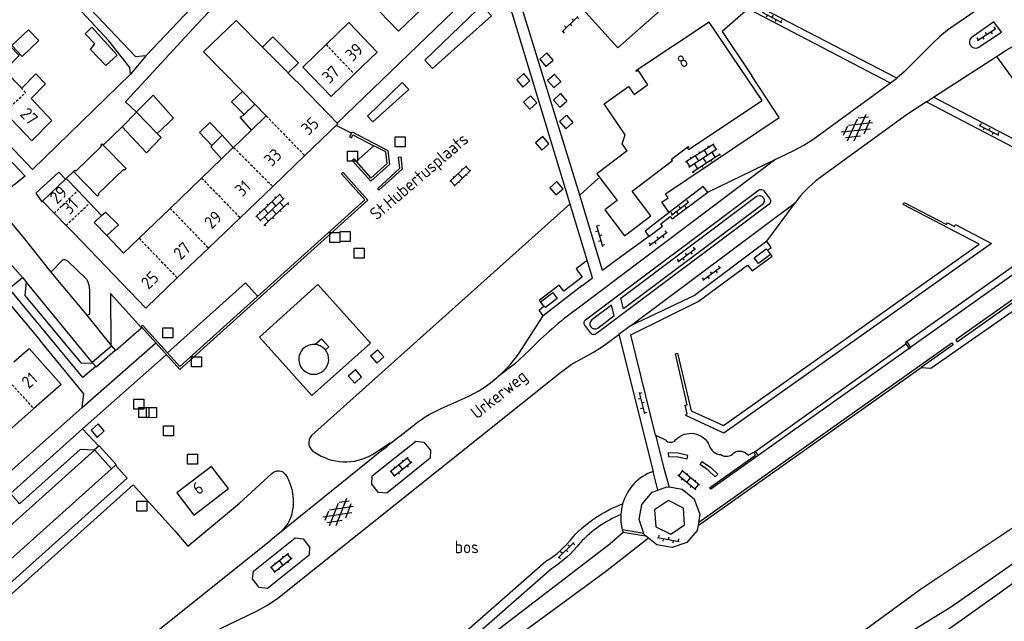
# Model space of a CAD drawing. Extents: x 168875 to 176000, y 513888 to 528000.
# Tile 60 of 106: x 174662 to 174858, y 521037 to 521157. Entities that reach past the tile are written whole.
import ezdxf

# ---------------------------------------------------------------- set-up
doc = ezdxf.new("R2010")
doc.units = 0
doc.header["$MEASUREMENT"] = 0
doc.linetypes.add('HIDDEN', pattern=[0.8, 0.5, -0.3])
doc.layers.get('0').update_dxf_attribs({"linetype": 'CONTINUOUS'})
for name, color, linetype in [('BIJGEBOUW', 12, 'CONTINUOUS'), ('CULTUURAANDUIDING', 7, 'CONTINUOUS'), ('DAKRAND', 10, 'CONTINUOUS'), ('HOOFDGEBOUW', 1, 'CONTINUOUS'), ('HUISNUMMER', 7, 'CONTINUOUS'), ('INSTEEK_SLOOT', 72, 'CONTINUOUS'), ('KANT_VERHARDING', 252, 'CONTINUOUS'), ('KANT_WATER', 140, 'CONTINUOUS'), ('MUUR', 10, 'CONTINUOUS'), ('OVERIGOPSTAL', 12, 'CONTINUOUS'), ('RIOOLPUT', 7, 'CONTINUOUS'), ('SEMANTIEK', 140, 'CONTINUOUS'), ('sluitlijn_verharding', 7, 'CONTINUOUS'), ('STRAATNAAM', 7, 'CONTINUOUS'), ('TALUD', 34, 'CONTINUOUS'), ('TUSSENMUUR', 12, 'HIDDEN')]:
    doc.layers.add(name, color=color, linetype=linetype)
doc.styles.add('ISOCP', font='ISOCP.shx', dxfattribs={"height": 1.8})

# ---------------------------------------------------------------- blocks, each defined once
blk = doc.blocks.new('S022')
at = {"color": 0}
for p, q in [((0.31, -2.3), (0.31, 2.3)), ((0.31, 2.1), (1.51, 2.1)), ((1.51, -2.3), (1.51, 2.3)), ((0.01, 1.15), (0.31, 1.15)), ((0.31, 0), (1.51, 0)), ((1.51, 1.05), (1.81, 1.05)), ((0.01, -1.15), (0.31, -1.15)), ((1.51, -1.05), (1.81, -1.05)), ((0.31, -2.1), (1.51, -2.1))]:
    blk.add_line(p, q, dxfattribs=at)
blk = doc.blocks.new('S024')
at = {"color": 0}
for p, q in [((0, 1.2), (6.7, 1.2)), ((0, 0), (6.7, 0)), ((0.2, 1.2), (0.2, 0)), ((1.25, 1.5), (1.25, 1.2)), ((1.25, 0), (1.25, -1.2)), ((2.3, 1.2), (2.3, 0)), ((3.35, 1.5), (3.35, 1.2)), ((3.35, 0), (3.35, -1.2)), ((4.4, 1.2), (4.4, 0)), ((5.45, 1.5), (5.45, 1.2)), ((5.45, 0), (5.45, -1.2)), ((6.5, 1.2), (6.5, 0)), ((0, -1.2), (6.7, -1.2)), ((0.2, -1.2), (0.2, -1.5)), ((2.3, -1.2), (2.3, -1.5)), ((4.4, -1.2), (4.4, -1.5)), ((6.5, -1.2), (6.5, -1.5))]:
    blk.add_line(p, q, dxfattribs=at)
blk = doc.blocks.new('S014')
at = {"color": 0}
for p, q in [((0, -0.75), (4.2, 1.67)), ((0, 0.65), (1.78, 1.67)), ((5.07, -1.52), (0, 1.4)), ((2.64, -1.52), (0, 0)), ((1.08, -1.52), (6.15, 1.4)), ((6.15, -0.75), (1.95, 1.67)), ((3.51, -1.52), (6.15, 0)), ((6.15, 0.65), (4.37, 1.67))]:
    blk.add_line(p, q, dxfattribs=at)
blk = doc.blocks.new('S026')
at = {"color": 0}
for p, q in [((0, 0), (4.4, 0)), ((0.2, 0.5), (0.2, 0)), ((1.2, 0), (1.2, -0.5)), ((2.2, 0.5), (2.2, 0)), ((3.2, 0), (3.2, -0.5)), ((4.2, 0.5), (4.2, 0))]:
    blk.add_line(p, q, dxfattribs=at)
blk = doc.blocks.new('Q28')
at = {"color": 0}
blk.add_lwpolyline([(1, 1), (1, -1), (-1, -1), (-1, 1)], close=True, dxfattribs=at)

msp = doc.modelspace()

# ---------------------------------------------------------------- linework, layer by layer
at = {"layer": 'BIJGEBOUW'}
for points in [[(174681.197, 521149.874), (174678.903, 521147.791), (174675.838, 521151.024), (174676.711, 521152.148), (174674.765, 521154.135), (174676.091, 521155.499), (174681.197, 521149.874)], [(174710.167, 521151.488), (174712.282, 521153.569), (174717.383, 521148.366), (174715.285, 521146.352)], [(174706.52, 521138.015), (174704.027, 521140.579), (174706.17, 521142.639)], [(174708.649, 521140.099), (174706.52, 521138.015)], [(174700.1, 521131.814), (174697.607, 521134.404), (174699.687, 521136.454), (174702.168, 521133.903)], [(174702.168, 521133.903), (174700.1, 521131.814)], [(174672.442, 521126.653), (174672.709, 521126.908), (174672.918, 521126.694), (174678.049, 521131.705), (174677.892, 521131.866), (174678.173, 521132.144), (174678.379, 521131.934)], [(174678.379, 521131.934), (174682.97, 521127.233), (174682.664, 521126.917), (174682.496, 521127.091), (174677.365, 521122.157), (174677.533, 521121.982), (174677.265, 521121.716), (174672.442, 521126.653)], [(174788.694, 521055.663), (174791.717, 521054.196), (174794.466, 521056.068), (174794.255, 521059.398), (174791.265, 521060.898), (174788.465, 521059.015), (174788.694, 521055.663)]]:
    msp.add_lwpolyline(points, dxfattribs=at)
at = {"layer": 'DAKRAND'}
for points in [[(174660.147, 521151.809), (174662.214, 521149.645), (174665.523, 521152.805), (174663.481, 521154.943), (174660.147, 521151.809)], [(174685.06, 521138.514), (174685.011, 521138.565), (174688.373, 521141.871), (174692.45, 521137.296), (174689.189, 521134.233)], [(174682.204, 521135.593), (174685.06, 521138.514)], [(174689.189, 521134.233), (174685.06, 521138.514)], [(174707.961, 521134.872), (174705.699, 521137.491), (174706.52, 521138.015)], [(174682.204, 521135.593), (174687.012, 521130.353), (174689.971, 521133.422), (174689.189, 521134.233)], [(174702.168, 521133.903), (174704.36, 521131.409)], [(174702.032, 521129.169), (174699.947, 521131.535), (174700.1, 521131.814)], [(174678.061, 521117.879), (174678.823, 521118.544), (174681.453, 521115.992), (174679.099, 521113.847)]]:
    msp.add_lwpolyline(points, dxfattribs=at)
at = {"layer": 'HOOFDGEBOUW'}
for points in [[(174736.266, 521164.947), (174731.68, 521160.554), (174737.334, 521154.651), (174741.92, 521159.043)], [(174706.17, 521142.639), (174698.435, 521150.567), (174704.907, 521156.792), (174710.167, 521151.488)], [(174722.87, 521152.007), (174727.399, 521156.386), (174733.077, 521150.514), (174728.52, 521146.108)], [(174778.551, 521119.005), (174782.494, 521113.819), (174787.751, 521117.816), (174784.022, 521122.72), (174792.043, 521128.819), (174791.828, 521129.102), (174795.197, 521131.663), (174795.287, 521131.545), (174795.066, 521131.313), (174795.251, 521131.07), (174809.939, 521140.82), (174799.379, 521156.478), (174784.742, 521146.764)], [(174656.778, 521148.745), (174659.742, 521151.765), (174661.626, 521149.813), (174658.691, 521146.822), (174662.111, 521143.278)], [(174710.167, 521151.488), (174715.285, 521146.352)], [(174722.87, 521152.007), (174718.224, 521147.514), (174723.902, 521141.642), (174728.52, 521146.108)], [(174658.698, 521138.486), (174664.11, 521132.737), (174668.122, 521136.825), (174663.988, 521141.216), (174666.863, 521144.146), (174664.929, 521146.15), (174662.111, 521143.278)], [(174715.285, 521146.352), (174715.257, 521146.325), (174716.38, 521145.253)], [(174784.742, 521146.764), (174784.86, 521146.652), (174785.132, 521146.859), (174787.079, 521143.926)], [(174716.38, 521145.253), (174717.57, 521144.117), (174725.222, 521136.162)], [(174782.627, 521133.98), (174778.4, 521140.153), (174783.259, 521143.605), (174784.388, 521142.015), (174787.079, 521143.926)], [(174708.649, 521140.099), (174706.17, 521142.639)], [(174710.948, 521137.742), (174708.649, 521140.099)], [(174707.961, 521134.872), (174710.948, 521137.742)], [(174725.222, 521136.162), (174718.616, 521129.806)], [(174704.423, 521131.469), (174707.961, 521134.872)], [(174783.007, 521130.792), (174781.978, 521132.145), (174782.627, 521133.98)], [(174702.032, 521129.169), (174704.36, 521131.409)], [(174704.36, 521131.409), (174704.423, 521131.469)], [(174783.007, 521130.792), (174776.949, 521126.186), (174780.996, 521120.864), (174778.551, 521119.005)], [(174698.034, 521125.322), (174702.032, 521129.169)], [(174718.616, 521129.806), (174712.222, 521123.655)], [(174666.276, 521120.684), (174670.851, 521125.086)], [(174670.851, 521125.086), (174670.995, 521125.224)], [(174670.995, 521125.224), (174673.291, 521122.838)], [(174691.745, 521119.272), (174698.034, 521125.322)], [(174673.291, 521122.838), (174675.683, 521120.35)], [(174712.222, 521123.655), (174705.732, 521117.411)], [(174668.595, 521118.309), (174666.276, 521120.684)], [(174675.683, 521120.35), (174678.061, 521117.879)], [(174670.994, 521115.854), (174668.595, 521118.309)], [(174685.534, 521113.296), (174691.745, 521119.272)], [(174678.061, 521117.879), (174676.593, 521116.452), (174679.099, 521113.847)], [(174705.732, 521117.411), (174699.398, 521111.34)], [(174693.174, 521105.377), (174686.998, 521099.459), (174686.891, 521099.354), (174672.508, 521114.304), (174670.994, 521115.854)], [(174679.099, 521113.847), (174682.468, 521110.346), (174685.534, 521113.296)], [(174699.398, 521111.34), (174693.174, 521105.377)], [(174660.522, 521088.597), (174663.582, 521091.307), (174669.971, 521084.094), (174664.5, 521079.248)], [(174659.15, 521074.509), (174664.5, 521079.248)], [(174700.187, 521067.453), (174699.988, 521067.71), (174693.11, 521062.46)], [(174693.11, 521062.46), (174696.48, 521057.97), (174703.42, 521063.28), (174700.187, 521067.453)]]:
    msp.add_lwpolyline(points, dxfattribs=at)
at = {"layer": 'INSTEEK_SLOOT'}
for points in [[(174819.996, 521022.587), (174847.733, 521039.742), (174890.294, 521069.48), (174922.188, 521092.294), (174948.215, 521111.111), (174983.797, 521136.18), (175035.06, 521174.51)], [(174574.93, 520907.26), (174636.27, 520950.17), (174665.84, 520970.23), (174688.55, 520986.75), (174719.92, 521008.88), (174745.87, 521026.44), (174779.56, 521052.26), (174782.176, 521054.569)]]:
    msp.add_lwpolyline(points, dxfattribs=at)
at = {"layer": 'KANT_VERHARDING'}
for points in [[(174631.791, 521205.705), (174641.219, 521195.678), (174650.167, 521186.459), (174662.945, 521172.721), (174684.867, 521149.61), (174686.963, 521149.81)], [(174697.064, 521156.001), (174701.914, 521161.216), (174714.817, 521174.46), (174721.655, 521181.67), (174726.957, 521186.975)], [(174679.511, 521152.72), (174667.853, 521165.338), (174656.958, 521176.494), (174656.965, 521176.792)], [(174788.027, 521171.947), (174787.113, 521171.168), (174836.738, 521145.365)], [(174773.532, 521121.891), (174760.014, 521165.716), (174764.483, 521170.044)], [(174774.117, 521159.077), (174781.117, 521151.354), (174792.962, 521161.859), (174786.008, 521169.638), (174774.117, 521159.077)], [(174664.255, 521127.058), (174657.085, 521134.567), (174641.777, 521150.853), (174627.97, 521165.312)], [(174750.558, 521163.423), (174751.819, 521162.122), (174725.108, 521136.28)], [(174773.944, 521103.788), (174776.082, 521105.428), (174758.288, 521164.066), (174742.631, 521148.88), (174744.136, 521147.244), (174755.893, 521157.774), (174753.945, 521159.854)], [(174686.963, 521149.81), (174697.168, 521160.528)], [(174853.934, 521159.7), (174846.943, 521154.855), (174845.41, 521153.601), (174843.973, 521152.238), (174838.331, 521146.554), (174836.814, 521145.29)], [(174835.467, 521144.373), (174807.134, 521159.138), (174801.985, 521154.599)], [(174697.064, 521156.001), (174682.816, 521140.592), (174685.06, 521138.514)], [(174853.064, 521151.429), (174857.711, 521154.459), (174856.184, 521156.556), (174851.673, 521153.367)], [(174801.985, 521154.599), (174807.88, 521145.75)], [(174683.84, 521146.098), (174683.672, 521147.446), (174679.511, 521152.72)], [(174856.749, 521149.625), (174858.679, 521150.873), (174859.876, 521151.544)], [(174765.537, 521149.072), (174766.774, 521147.652), (174768.199, 521148.903), (174766.941, 521150.323)], [(174765.537, 521149.072), (174766.941, 521150.323)], [(174844.154, 521141.483), (174856.749, 521149.625)], [(174856.749, 521149.625), (174874.023, 521125.834)], [(174664.255, 521127.058), (174683.84, 521146.098)], [(174762.173, 521143.513), (174763.567, 521144.781), (174762.34, 521146.204), (174760.944, 521144.939)], [(174768.488, 521146.048), (174767.065, 521144.798), (174768.328, 521143.397), (174769.741, 521144.647)], [(174768.488, 521146.048), (174769.741, 521144.647)], [(174791.401, 521118.43), (174789.95, 521120.52), (174791.17, 521121.38), (174790.64, 521122.21), (174813.36, 521137.43), (174807.88, 521145.75)], [(174731.164, 521137.728), (174732.205, 521136.563), (174739.419, 521142.995), (174738.065, 521144.424), (174731.164, 521137.728)], [(174760.944, 521144.939), (174762.173, 521143.513)], [(174799.086, 521122.494), (174812.701, 521129.082), (174816.436, 521130.885), (174818.279, 521131.895), (174820.064, 521133.006), (174835.571, 521144.328)], [(174835.571, 521144.328), (174836.814, 521145.29)], [(174763.579, 521139.113), (174764.973, 521140.361), (174763.718, 521141.779), (174762.318, 521140.52)], [(174769.671, 521142.195), (174768.282, 521140.879), (174769.535, 521139.473), (174770.936, 521140.72)], [(174769.671, 521142.195), (174770.936, 521140.72)], [(174762.318, 521140.52), (174763.579, 521139.113)], [(174842.734, 521140.565), (174838.945, 521138.116), (174821.218, 521125.156)], [(174842.734, 521140.565), (174844.154, 521141.483)], [(174842.734, 521140.565), (174861.589, 521130.732)], [(174874.023, 521125.834), (174844.154, 521141.483)], [(174658.233, 521122.101), (174647.363, 521135.142), (174650.745, 521138.359), (174662.775, 521125.702), (174658.247, 521122.084), (174658.233, 521122.101)], [(174770.868, 521137.865), (174769.459, 521136.607), (174770.733, 521135.187), (174772.119, 521136.461)], [(174770.868, 521137.865), (174772.119, 521136.461)], [(174727.931, 521134.3), (174724.895, 521135.848)], [(174678.379, 521131.934), (174682.204, 521135.593)], [(174765.958, 521130.922), (174767.364, 521132.173), (174766.142, 521133.608), (174764.709, 521132.371)], [(174764.709, 521132.371), (174765.958, 521130.922)], [(174728.875, 521128.631), (174732.446, 521131.781)], [(174812.701, 521129.082), (174772.93, 521099.159)], [(174670.851, 521125.086), (174669.546, 521126.514), (174664.917, 521122.29), (174666.157, 521120.57), (174666.276, 521120.684)], [(174670.995, 521125.224), (174672.442, 521126.653)], [(174686.238, 521095.913), (174685.96, 521095.649), (174693.655, 521087.108), (174731.2, 521120.947), (174726.276, 521126.473), (174725.975, 521126.199), (174730.631, 521120.982), (174693.688, 521087.669), (174686.238, 521095.913)], [(174768.782, 521121.953), (174770.204, 521123.205), (174768.947, 521124.615), (174767.524, 521123.349)], [(174773.532, 521121.891), (174777.281, 521125.286)], [(174767.524, 521123.349), (174768.782, 521121.953)], [(174774.687, 521096.975), (174809.224, 521122.939)], [(174787.329, 521113.675), (174790.077, 521115.742), (174789.706, 521116.204), (174791.588, 521117.651), (174791.973, 521117.18), (174799.086, 521122.494)], [(174799.086, 521122.494), (174798.163, 521123.636), (174791.401, 521118.43)], [(174810.304, 521122.79), (174811.462, 521121.183)], [(174656.267, 521120.864), (174662.617, 521113.229), (174667.949, 521106.549)], [(174771.61, 521120.165), (174720, 521073.889)], [(174780.464, 521108.691), (174778.057, 521106.86), (174773.532, 521121.891)], [(174811.333, 521120.122), (174776.804, 521094.207)], [(174782.281, 521099.229), (174781.719, 521101.358), (174808.739, 521121.636)], [(174809.948, 521120.013), (174782.281, 521099.229)], [(174783.679, 521095.799), (174816.582, 521120.45)], [(174838.109, 521120.054), (174838.325, 521120.466), (174846.762, 521116.082), (174846.931, 521116.4), (174848.357, 521115.678), (174848.535, 521116.031), (174855.745, 521112.243), (174802.309, 521074.358), (174794.719, 521077.911), (174794.99, 521078.225), (174794.6, 521079.938), (174794.961, 521080.016), (174792.637, 521090.2), (174793.062, 521090.331), (174795.788, 521078.854), (174802.202, 521075.881), (174853.243, 521112.094), (174838.109, 521120.054)], [(174810.903, 521112.69), (174816.582, 521120.45)], [(174876.568, 521121.474), (174876.123, 521121.559), (174874.321, 521111.191), (174848.584, 521092.977), (174848.853, 521092.616), (174865.145, 521104.159)], [(174791.401, 521118.43), (174786.607, 521114.74), (174787.329, 521113.675)], [(174787.329, 521113.675), (174780.464, 521108.691)], [(174810.903, 521112.69), (174796.411, 521101.857), (174783.679, 521095.799)], [(174811.042, 521110.907), (174811.758, 521111.471), (174810.903, 521112.69)], [(174650.444, 521111.195), (174665.778, 521092.847)], [(174658.252, 521110.023), (174662.263, 521105.449)], [(174667.949, 521106.549), (174670.388, 521109.066), (174670.736, 521109.058), (174671.228, 521108.798), (174675.027, 521105.125), (174675.314, 521104.621), (174675.546, 521103.918), (174675.623, 521102.921), (174675.617, 521098.34), (174675.56, 521098.043), (174675.13, 521097.967)], [(174775.037, 521108.873), (174772.795, 521107.173), (174774.001, 521105.539), (174770.339, 521102.711), (174769.451, 521103.945), (174765.46, 521100.894), (174765.715, 521100.635)], [(174788.67, 521073.981), (174783.713, 521094.037), (174797.195, 521100.637), (174807.041, 521107.921), (174807.925, 521106.771), (174811.959, 521109.716), (174811.643, 521110.081)], [(174838.825, 521092.657), (174861.741, 521108.922)], [(174667.949, 521106.549), (174675.13, 521097.967)], [(174862.544, 521107.771), (174839.636, 521091.521)], [(174659.625, 521103.252), (174662.263, 521105.449)], [(174662.263, 521105.449), (174663.013, 521104.583)], [(174663.012, 521104.57), (174662.755, 521101.898)], [(174663.013, 521104.583), (174663.012, 521104.57)], [(174676.342, 521088.332), (174663.012, 521104.583)], [(174691.214, 521090.406), (174706.808, 521104.403), (174709.246, 521101.698)], [(174674.325, 521085.499), (174659.625, 521103.252)], [(174709.559, 521093.561), (174720.062, 521081.898), (174731.751, 521092.333), (174721.242, 521104.066), (174709.559, 521093.561)], [(174773.944, 521103.788), (174766.244, 521097.811)], [(174841.673, 521087.513), (174843.65, 521087.32), (174865.102, 521102.336), (174865.145, 521104.159)], [(174662.755, 521101.898), (174673.928, 521088.411)], [(174686.061, 521095.382), (174679.816, 521102.269)], [(174679.816, 521102.269), (174679.903, 521091.955), (174680.81, 521090.874)], [(174766.244, 521097.811), (174765.41, 521098.946), (174766.385, 521099.735)], [(174777.151, 521095.364), (174780.433, 521097.854), (174779.894, 521099.965), (174775.909, 521097.002)], [(174675.13, 521097.967), (174679.903, 521091.955)], [(174761.909, 521091.086), (174766.244, 521097.811)], [(174680.81, 521090.874), (174686.061, 521095.382)], [(174775.765, 521094.37), (174774.566, 521095.96)], [(174783.679, 521095.799), (174781.303, 521094.066)], [(174603.578, 521016.631), (174674.182, 521079.475), (174674.522, 521082.212), (174665.778, 521092.847)], [(174624.385, 520973.254), (174632.664, 520980.389), (174641.043, 520987.349), (174697.566, 521032.636), (174699.613, 521034.084), (174701.792, 521035.324), (174709.011, 521038.768), (174711.183, 521039.994), (174713.227, 521041.422), (174769.66, 521086.488), (174771.821, 521088.087), (174776.255, 521090.533), (174778.263, 521091.807), (174781.303, 521094.066)], [(174720.668, 521092.101), (174721.955, 521093.229), (174723.431, 521091.624), (174722.743, 521091.006)], [(174781.303, 521094.066), (174788.175, 521066.736)], [(174838.825, 521092.657), (174838.52, 521092.437), (174838.659, 521092.238)], [(174839.636, 521091.521), (174838.825, 521092.657)], [(174674.182, 521079.475), (174688.854, 521092.335)], [(174676.161, 521088.554), (174680.021, 521091.815)], [(174680.807, 521090.878), (174676.977, 521087.581), (174676.899, 521087.691)], [(174722.743, 521091.006), (174722.531, 521091.24)], [(174731.77, 521089.786), (174732.996, 521088.379), (174734.411, 521089.613), (174733.163, 521090.994)], [(174731.77, 521089.786), (174733.163, 521090.994)], [(174763.492, 521090.945), (174760.485, 521088.149)], [(174797.31, 521056.609), (174847.788, 521092.433), (174848.054, 521092.042), (174841.673, 521087.513)], [(174808.578, 521070.701), (174838.659, 521092.238)], [(174839.319, 521091.303), (174809.137, 521069.879)], [(174838.659, 521092.238), (174839.319, 521091.303)], [(174839.319, 521091.303), (174839.636, 521091.521)], [(174690.944, 521090.037), (174674.28, 521075.198)], [(174673.928, 521088.411), (174676.343, 521088.332)], [(174676.899, 521087.691), (174674.325, 521085.499)], [(174676.343, 521088.332), (174676.899, 521087.691)], [(174718.36, 521086.959), (174718.368, 521086.952)], [(174727.311, 521085.833), (174728.596, 521084.374), (174729.974, 521085.651), (174728.758, 521087.056)], [(174727.311, 521085.833), (174728.758, 521087.056)], [(174760.485, 521088.149), (174757.225, 521085.653)], [(174797.18, 521055.934), (174841.673, 521087.513)], [(174745.892, 521079.301), (174750.627, 521081.398)], [(174661.419, 521060.582), (174659.909, 521062.324), (174674.28, 521075.198)], [(174674.28, 521075.198), (174677.507, 521071.751)], [(174677.202, 521073.526), (174678.608, 521074.807), (174677.385, 521076.212), (174675.988, 521074.969), (174677.202, 521073.526)], [(174735.351, 521072.018), (174739.739, 521075.448)], [(174788.67, 521073.981), (174790.312, 521067.338), (174791.381, 521063.546)], [(174788.67, 521073.981), (174790.649, 521073.035)], [(174649.915, 521047.009), (174676.625, 521070.961)], [(174676.675, 521071.006), (174676.625, 521070.961), (174673.813, 521071.079), (174661.698, 521060.259), (174661.419, 521060.582)], [(174677.507, 521071.751), (174676.675, 521071.006)], [(174680.026, 521067.263), (174676.675, 521071.006)], [(174677.507, 521071.751), (174677.6, 521071.833), (174680.953, 521068.089), (174680.832, 521067.986)], [(174734.365, 521071.171), (174713.552, 521054.365)], [(174732.017, 521064.157), (174732.1, 521065.833), (174740.815, 521072.789), (174742.384, 521072.597), (174743.756, 521070.985), (174743.643, 521069.365), (174734.993, 521062.375), (174733.35, 521062.538), (174732.017, 521064.157)], [(174732.149, 521070.108), (174735.673, 521072.434)], [(174791.198, 521070.401), (174791.234, 521069.73), (174793.124, 521069.628), (174794.973, 521069.221), (174795.124, 521069.919), (174793.184, 521070.345), (174791.198, 521070.401)], [(174809.137, 521069.879), (174799.7, 521063.183), (174799.456, 521063.47), (174808.646, 521069.988), (174808.267, 521070.554)], [(174807.184, 521069.958), (174808.267, 521070.554)], [(174808.578, 521070.701), (174808.267, 521070.554)], [(174808.578, 521070.701), (174809.137, 521069.879)], [(174680.832, 521067.986), (174683.167, 521065.397), (174652.51, 521037.86), (174650.192, 521040.444)], [(174650.192, 521040.444), (174680.026, 521067.263)], [(174680.026, 521067.263), (174680.832, 521067.986)], [(174797.599, 521068.103), (174797.903, 521068.69), (174799.617, 521067.567), (174801.102, 521066.155), (174800.581, 521065.663), (174799.167, 521066.978), (174797.599, 521068.103)], [(174705.612, 521060.407), (174712.086, 521066.334)], [(174789.107, 521062.982), (174788.175, 521066.736)], [(174609.805, 520997.097), (174684.351, 521064.065)], [(174684.351, 521064.065), (174692.675, 521054.837)], [(174789.107, 521062.982), (174790.894, 521063.63), (174791.381, 521063.546)], [(174797.31, 521056.609), (174797.593, 521058.083), (174796.434, 521061.082), (174793.969, 521063.102), (174791.381, 521063.546)], [(174786.295, 521054.338), (174785.373, 521057.107), (174785.909, 521060.096), (174787.969, 521062.569), (174789.107, 521062.982)], [(174695.298, 521051.805), (174705.612, 521060.407)], [(174782.082, 521060.225), (174781.843, 521059.169), (174781.723, 521058.094)], [(174781.723, 521058.094), (174781.758, 521056.567), (174782.031, 521055.065)], [(174797.18, 521055.934), (174796.979, 521054.89), (174794.896, 521052.502), (174792.008, 521051.5), (174788.926, 521052.055), (174787.266, 521053.377)], [(174797.31, 521056.609), (174797.18, 521055.934)], [(174692.675, 521054.837), (174695.298, 521051.805)], [(174716.712, 521053.457), (174718.338, 521053.239), (174719.578, 521051.579), (174719.477, 521050.001), (174711.158, 521043.313), (174709.538, 521043.519), (174708.213, 521045.228), (174708.38, 521046.808), (174716.712, 521053.457)], [(174713.553, 521054.365), (174711.9, 521053.065)], [(174786.295, 521054.338), (174782.031, 521055.065)], [(174782.031, 521055.065), (174782.176, 521054.569)], [(174782.176, 521054.569), (174786.631, 521053.884)], [(174786.631, 521053.884), (174786.379, 521054.085), (174786.295, 521054.338)], [(174787.266, 521053.377), (174786.631, 521053.884)], [(174635.121, 520991.562), (174711.9, 521053.065)], [(174730.229, 521018.946), (174736.845, 521023.018), (174742.603, 521027.644), (174748.207, 521032.456), (174766.77, 521048.765)], [(174767.872, 521047.27), (174749.435, 521031.072), (174743.744, 521026.187), (174737.896, 521021.492), (174731.2, 521017.37)]]:
    msp.add_lwpolyline(points, dxfattribs=at)
for points in [[(174851.673, 521153.367, 0.8498123), (174853.064, 521151.429)], [(174821.218, 521125.156, 0.0783546), (174816.582, 521120.45)], [(174809.224, 521122.939, -0.3804676), (174810.304, 521122.79)], [(174808.739, 521121.636, -0.993676), (174809.948, 521120.013)], [(174811.462, 521121.183, -0.3816881), (174811.333, 521120.122)], [(174772.93, 521099.159, 0.0401045), (174763.492, 521090.945)], [(174774.566, 521095.96, -0.4503066), (174774.687, 521096.975)], [(174775.909, 521097.002, 0.9624462), (174777.151, 521095.364)], [(174776.804, 521094.207, -0.4647562), (174775.765, 521094.37)], [(174720.668, 521092.101, 0.7071158), (174718.36, 521086.959)], [(174718.368, 521086.952, 0.9387902), (174722.743, 521091.006)], [(174722.531, 521091.24, 0.1767911), (174720.668, 521092.101)], [(174757.225, 521085.653, 0.0687075), (174761.909, 521091.086)], [(174750.627, 521081.398, 0.0750765), (174757.225, 521085.653)], [(174739.739, 521075.448, -0.0755596), (174745.892, 521079.301)], [(174720, 521073.889, 0.5095845), (174720.59, 521070.596)], [(174790.649, 521073.035, 0.5045464), (174792.74, 521073.088)], [(174792.74, 521073.088, -0.5293981), (174799.395, 521071.943)], [(174734.365, 521071.171, 0.0332942), (174735.351, 521072.018)], [(174799.395, 521071.943, 0.3287088), (174801.704, 521070.072)], [(174720.59, 521070.596, 0.2951774), (174732.149, 521070.108)], [(174801.704, 521070.072, 0.3862575), (174804.288, 521070.438)], [(174804.288, 521070.438, -0.3784721), (174807.184, 521069.958)], [(174712.086, 521066.334, -0.4571547), (174714.796, 521066.095)], [(174714.796, 521066.095, -0.2293535), (174715.671, 521057.083)], [(174788.175, 521066.736, 0.2419836), (174782.082, 521060.225)], [(174772.186, 521053.646, -0.1167203), (174782.082, 521060.225)], [(174781.723, 521058.094, 0.1043831), (174773.6, 521052.45)], [(174715.671, 521057.083, -0.0907748), (174713.552, 521054.365)], [(174766.77, 521048.765, 0.0946895), (174772.186, 521053.646)], [(174773.6, 521052.45, -0.0916839), (174767.872, 521047.27)]]:
    msp.add_lwpolyline(points, format="xyb", dxfattribs=at)
at = {"layer": 'KANT_WATER'}
for points in [[(174866.316, 521059.623), (174841.587, 521043.116), (174829.635, 521034.38)], [(174787.266, 521053.377), (174778.684, 521046.661), (174746.218, 521022.814), (174716.155, 521001.699), (174691.45, 520984.096), (174663.514, 520964.527), (174629.35, 520940.471), (174606.977, 520924.606), (174575.902, 520902.818), (174544.518, 520880.54), (174518.046, 520861.883), (174504.532, 520852.332), (174497.519, 520847.443), (174472.675, 520830.083), (174449.34, 520813.614), (174423.812, 520795.64), (174401.059, 520779.449), (174375.576, 520761.282), (174352.097, 520744.863)]]:
    msp.add_lwpolyline(points, dxfattribs=at)
at = {"layer": 'MUUR'}
for points in [[(174727.931, 521134.3), (174727.545, 521133.541), (174727.938, 521133.341), (174728.256, 521133.946), (174732.446, 521131.781)], [(174727.931, 521134.3), (174728.062, 521134.558), (174735.185, 521130.855), (174735.536, 521128.042), (174731.826, 521124.683), (174728.075, 521128.87), (174728.399, 521129.163), (174731.841, 521125.316), (174735.075, 521128.228), (174734.787, 521130.571), (174732.446, 521131.781)], [(174737.338, 521129.489), (174737.785, 521129.542), (174738.097, 521127.089), (174733.429, 521122.88), (174733.138, 521123.196), (174737.637, 521127.278), (174737.338, 521129.489)]]:
    msp.add_lwpolyline(points, dxfattribs=at)
at = {"layer": 'OVERIGOPSTAL'}
for points in [[(174811.643, 521110.081), (174809.214, 521108.258), (174808.326, 521109.405), (174810.731, 521111.211), (174811.042, 521110.907)], [(174811.042, 521110.907), (174811.643, 521110.081)], [(174765.715, 521100.635), (174768.132, 521102.499), (174769.05, 521101.283), (174766.679, 521099.452), (174766.385, 521099.735)], [(174766.385, 521099.735), (174765.715, 521100.635)]]:
    msp.add_lwpolyline(points, dxfattribs=at)
at = {"layer": 'sluitlijn_verharding'}
msp.add_lwpolyline([(174686.963, 521149.81), (174683.84, 521146.098)], dxfattribs=at)
at = {"layer": 'TALUD'}
msp.add_lwpolyline([(174824.766, 521019.302), (174857.306, 521042.458), (174891.435, 521067.163), (174971.31, 521123.722), (175036.852, 521170.503)], dxfattribs=at)
at = {"layer": 'TUSSENMUUR'}
for points in [[(174722.87, 521152.007), (174728.52, 521146.108)], [(174658.698, 521138.486), (174662.898, 521142.421), (174662.111, 521143.278)], [(174710.948, 521137.742), (174718.616, 521129.806)], [(174704.423, 521131.469), (174712.222, 521123.655)], [(174698.034, 521125.322), (174705.732, 521117.411)], [(174668.595, 521118.309), (174673.291, 521122.838)], [(174670.994, 521115.854), (174675.683, 521120.35)], [(174691.745, 521119.272), (174699.398, 521111.34)], [(174685.534, 521113.296), (174693.174, 521105.377)], [(174658.069, 521086.424), (174664.5, 521079.248)]]:
    msp.add_lwpolyline(points, dxfattribs=at)

# ---------------------------------------------------------------- block references
at = {"layer": 'RIOOLPUT'}
for p in [(174737.665, 521132.542), (174728.174, 521129.722), (174724.629, 521113.459), (174726.709, 521113.682), (174729.479, 521110.347), (174691.271, 521094.382), (174696.989, 521088.597)]:
    msp.add_blockref('Q28', p, dxfattribs=at)
for p, rotation in [((174685.483, 521080.185), 0.05729575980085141), ((174686.471, 521078.499), 0.05729575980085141), ((174688.018, 521078.459), 0.05729576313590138), ((174691.404, 521074.857), 0.05729575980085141), ((174696.195, 521069.149), 0.05729576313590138), ((174686.078, 521059.803), 0.05729575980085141)]:
    msp.add_blockref('Q28', p, dxfattribs=dict(at, rotation=rotation))
at = {"layer": 'SEMANTIEK'}
for name, p, rotation in [('S026', (174773.131, 521157.628), 224.9908194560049), ('S026', (174809.935, 521158.472), 332.5089311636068), ('S026', (174852.927, 521152.832), 33.1013834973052), ('S014', (174826.571, 521133.345), 36.17193367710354), ('S026', (174853.234, 521135.906), 332.4507021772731), ('S024', (174795.297, 521127.54), 32.86851032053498), ('S022', (174749.063, 521126.418), 313.3728732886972), ('S024', (174709.661, 521116.729), 43.30502607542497), ('S026', (174791.842, 521117.906), 37.58605759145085), ('S026', (174776.862, 521115.88), 285.7576001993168), ('S026', (174787.473, 521111.883), 36.95324069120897), ('S026', (174793.093, 521108.623), 36.88812894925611), ('S026', (174798.11, 521104.903), 36.69279411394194), ('S026', (174785.39, 521082.474), 284.1151284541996), ('S022', (174738.428, 521066.872), 128.596767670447), ('S022', (174794.715, 521064.252), 50.66294897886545), ('S014', (174723.104, 521056.461), 38.6150681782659), ('S026', (174789.035, 521053.51), 349.7883362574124), ('S026', (174772.343, 521052.54), 224.5567146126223), ('S022', (174714.515, 521047.71), 128.5967676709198)]:
    msp.add_blockref(name, p, dxfattribs=dict(at, rotation=rotation))

# ---------------------------------------------------------------- texts
at = {"layer": 'CULTUURAANDUIDING', "style": 'ISOCP'}
msp.add_text('bos', height=2.5, dxfattribs=at).set_placement((174748.568, 521050.377))
at = {"layer": 'HUISNUMMER', "style": 'ISOCP'}
for s, rotation, p in [('39', 43.77795, (174728.18, 521148.485)), ('8', 33.57558, (174794.04, 521147.169)), ('37', 43.77795, (174723.54, 521144.035)), ('27', 313.29138, (174661.625, 521137.949)), ('35', 43.77795, (174719.365, 521133.735)), ('33', 43.77795, (174711.979, 521127.46)), ('29', 43.77795, (174669.168, 521119.981)), ('31', 43.77795, (174706.14, 521121.451)), ('31', 43.77795, (174671.666, 521117.865)), ('29', 43.77795, (174700.043, 521115.002)), ('27', 43.77795, (174693.865, 521108.833)), ('25', 43.77795, (174687.416, 521102.94)), ('21', 41.53333, (174663.493, 521083.103)), ('6', 37.42049, (174697.405, 521061.906))]:
    msp.add_text(s, height=2.5, rotation=rotation, dxfattribs=at).set_placement(p)
at = {"layer": 'STRAATNAAM', "style": 'ISOCP'}
for s, rotation, p in [('St.Hubertusplaats', 40.57406, (174732.952, 521116.777)), ('Urkerweg', 38.61037, (174753.034, 521077.039))]:
    msp.add_text(s, height=2.5, rotation=rotation, dxfattribs=at).set_placement(p)

doc.saveas('drawing.dxf')
